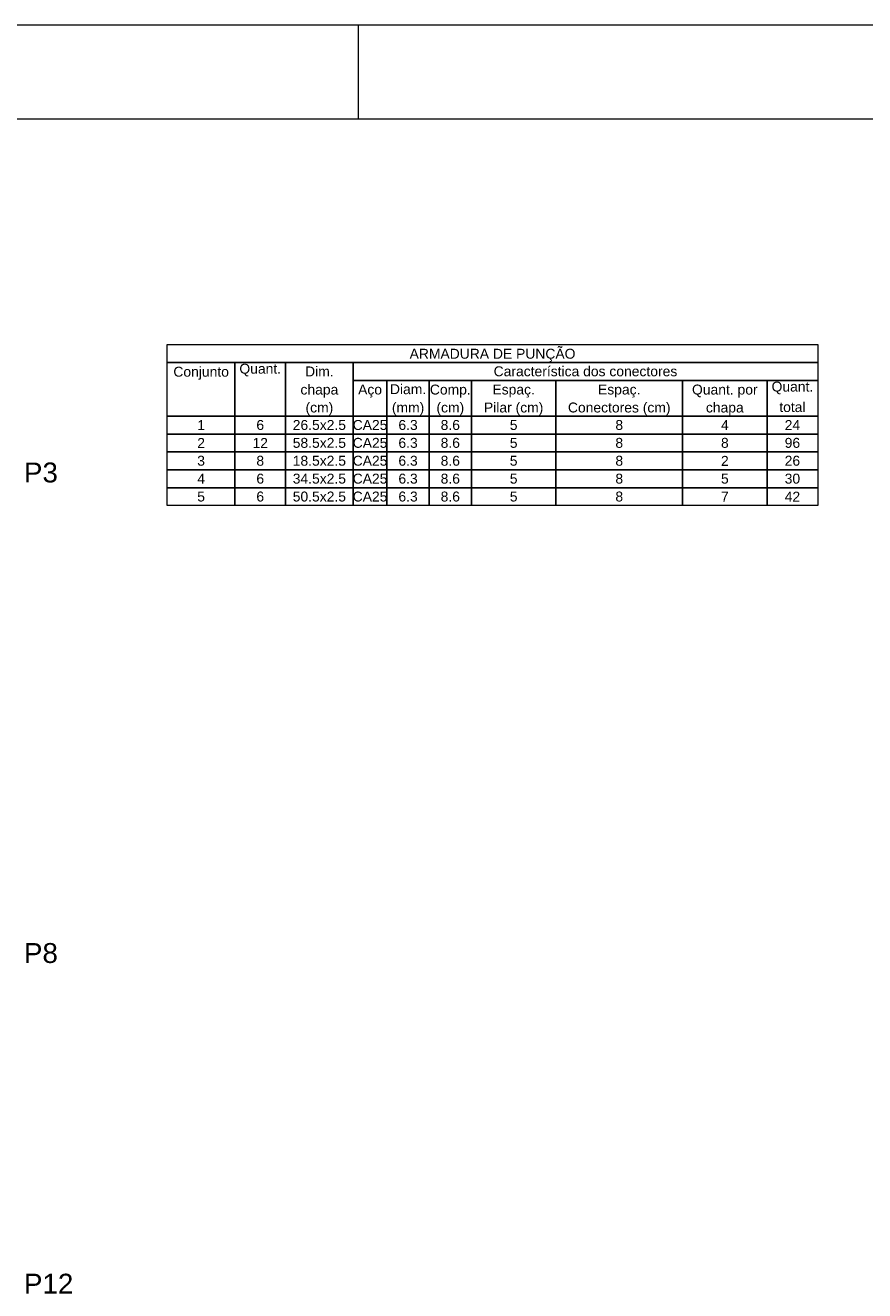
# Model space of a CAD drawing. Header units: millimetres. Extents: x 337 to 526, y -381 to -65.
# Tile 36 of 104: x 381 to 390, y -335 to -322. Entities that reach past the tile are written whole.
import ezdxf

# ---------------------------------------------------------------- set-up
doc = ezdxf.new("R2010")
doc.units = ezdxf.units.MM
doc.header["$MEASUREMENT"] = 0
doc.layers.add('DT-Textos', color=7, linetype='Continuous', lineweight=5)
doc.layers.add('PRANCHA 01', color=7, linetype='Continuous', lineweight=20)
doc.styles.add('Arial', font='arial.ttf')

msp = doc.modelspace()

# ---------------------------------------------------------------- linework, layer by layer
at = {"layer": 'DT-Textos'}
for points in [[(382.3951, -325.3499), (382.3951, -325.1592), (389.3263, -325.1592), (389.3263, -325.3499), (382.3951, -325.3499)], [(382.3951, -325.9217), (382.3951, -325.3499), (383.1153, -325.3499), (383.1153, -325.9217), (382.3951, -325.9217)], [(383.1153, -325.9217), (383.1153, -325.3499), (383.6553, -325.3499), (383.6553, -325.9217), (383.1153, -325.9217)], [(383.6553, -325.9217), (383.6553, -325.3499), (384.3755, -325.3499), (384.3755, -325.9217), (383.6553, -325.9217)], [(384.3755, -325.5405), (384.3755, -325.3499), (389.3263, -325.3499), (389.3263, -325.5405), (384.3755, -325.5405)], [(384.3755, -325.9217), (384.3755, -325.5405), (384.7355, -325.5405), (384.7355, -325.9217), (384.3755, -325.9217)], [(384.7355, -325.9217), (384.7355, -325.5405), (385.1856, -325.5405), (385.1856, -325.9217), (384.7355, -325.9217)], [(385.1856, -325.9217), (385.1856, -325.5405), (385.6357, -325.5405), (385.6357, -325.9217), (385.1856, -325.9217)], [(385.6357, -325.9217), (385.6357, -325.5405), (386.5358, -325.5405), (386.5358, -325.9217), (385.6357, -325.9217)], [(386.5358, -325.9217), (386.5358, -325.5405), (387.8861, -325.5405), (387.8861, -325.9217), (386.5358, -325.9217)], [(387.8861, -325.9217), (387.8861, -325.5405), (388.7862, -325.5405), (388.7862, -325.9217), (387.8861, -325.9217)], [(388.7862, -325.9217), (388.7862, -325.5405), (389.3263, -325.5405), (389.3263, -325.9217), (388.7862, -325.9217)], [(382.3951, -326.1123), (382.3951, -325.9217), (383.1153, -325.9217), (383.1153, -326.1123), (382.3951, -326.1123)], [(383.1153, -326.1123), (383.1153, -325.9217), (383.6553, -325.9217), (383.6553, -326.1123), (383.1153, -326.1123)], [(383.6553, -326.1123), (383.6553, -325.9217), (384.3755, -325.9217), (384.3755, -326.1123), (383.6553, -326.1123)], [(384.3755, -326.1123), (384.3755, -325.9217), (384.7355, -325.9217), (384.7355, -326.1123), (384.3755, -326.1123)], [(384.7355, -326.1123), (384.7355, -325.9217), (385.1856, -325.9217), (385.1856, -326.1123), (384.7355, -326.1123)], [(385.1856, -326.1123), (385.1856, -325.9217), (385.6357, -325.9217), (385.6357, -326.1123), (385.1856, -326.1123)], [(385.6357, -326.1123), (385.6357, -325.9217), (386.5358, -325.9217), (386.5358, -326.1123), (385.6357, -326.1123)], [(386.5358, -326.1123), (386.5358, -325.9217), (387.8861, -325.9217), (387.8861, -326.1123), (386.5358, -326.1123)], [(387.8861, -326.1123), (387.8861, -325.9217), (388.7862, -325.9217), (388.7862, -326.1123), (387.8861, -326.1123)], [(388.7862, -326.1123), (388.7862, -325.9217), (389.3263, -325.9217), (389.3263, -326.1123), (388.7862, -326.1123)], [(382.3951, -326.303), (382.3951, -326.1123), (383.1153, -326.1123), (383.1153, -326.303), (382.3951, -326.303)], [(383.1153, -326.303), (383.1153, -326.1123), (383.6553, -326.1123), (383.6553, -326.303), (383.1153, -326.303)], [(383.6553, -326.303), (383.6553, -326.1123), (384.3755, -326.1123), (384.3755, -326.303), (383.6553, -326.303)], [(384.3755, -326.303), (384.3755, -326.1123), (384.7355, -326.1123), (384.7355, -326.303), (384.3755, -326.303)], [(384.7355, -326.303), (384.7355, -326.1123), (385.1856, -326.1123), (385.1856, -326.303), (384.7355, -326.303)], [(385.1856, -326.303), (385.1856, -326.1123), (385.6357, -326.1123), (385.6357, -326.303), (385.1856, -326.303)], [(385.6357, -326.303), (385.6357, -326.1123), (386.5358, -326.1123), (386.5358, -326.303), (385.6357, -326.303)], [(386.5358, -326.303), (386.5358, -326.1123), (387.8861, -326.1123), (387.8861, -326.303), (386.5358, -326.303)], [(387.8861, -326.303), (387.8861, -326.1123), (388.7862, -326.1123), (388.7862, -326.303), (387.8861, -326.303)], [(388.7862, -326.303), (388.7862, -326.1123), (389.3263, -326.1123), (389.3263, -326.303), (388.7862, -326.303)], [(382.3951, -326.4936), (382.3951, -326.303), (383.1153, -326.303), (383.1153, -326.4936), (382.3951, -326.4936)], [(383.1153, -326.4936), (383.1153, -326.303), (383.6553, -326.303), (383.6553, -326.4936), (383.1153, -326.4936)], [(383.6553, -326.4936), (383.6553, -326.303), (384.3755, -326.303), (384.3755, -326.4936), (383.6553, -326.4936)], [(384.3755, -326.4936), (384.3755, -326.303), (384.7355, -326.303), (384.7355, -326.4936), (384.3755, -326.4936)], [(384.7355, -326.4936), (384.7355, -326.303), (385.1856, -326.303), (385.1856, -326.4936), (384.7355, -326.4936)], [(385.1856, -326.4936), (385.1856, -326.303), (385.6357, -326.303), (385.6357, -326.4936), (385.1856, -326.4936)], [(385.6357, -326.4936), (385.6357, -326.303), (386.5358, -326.303), (386.5358, -326.4936), (385.6357, -326.4936)], [(386.5358, -326.4936), (386.5358, -326.303), (387.8861, -326.303), (387.8861, -326.4936), (386.5358, -326.4936)], [(387.8861, -326.4936), (387.8861, -326.303), (388.7862, -326.303), (388.7862, -326.4936), (387.8861, -326.4936)], [(388.7862, -326.4936), (388.7862, -326.303), (389.3263, -326.303), (389.3263, -326.4936), (388.7862, -326.4936)], [(382.3951, -326.6842), (382.3951, -326.4936), (383.1153, -326.4936), (383.1153, -326.6842), (382.3951, -326.6842)], [(383.1153, -326.6842), (383.1153, -326.4936), (383.6553, -326.4936), (383.6553, -326.6842), (383.1153, -326.6842)], [(383.6553, -326.6842), (383.6553, -326.4936), (384.3755, -326.4936), (384.3755, -326.6842), (383.6553, -326.6842)], [(384.3755, -326.6842), (384.3755, -326.4936), (384.7355, -326.4936), (384.7355, -326.6842), (384.3755, -326.6842)], [(384.7355, -326.6842), (384.7355, -326.4936), (385.1856, -326.4936), (385.1856, -326.6842), (384.7355, -326.6842)], [(385.1856, -326.6842), (385.1856, -326.4936), (385.6357, -326.4936), (385.6357, -326.6842), (385.1856, -326.6842)], [(385.6357, -326.6842), (385.6357, -326.4936), (386.5358, -326.4936), (386.5358, -326.6842), (385.6357, -326.6842)], [(386.5358, -326.6842), (386.5358, -326.4936), (387.8861, -326.4936), (387.8861, -326.6842), (386.5358, -326.6842)], [(387.8861, -326.6842), (387.8861, -326.4936), (388.7862, -326.4936), (388.7862, -326.6842), (387.8861, -326.6842)], [(388.7862, -326.6842), (388.7862, -326.4936), (389.3263, -326.4936), (389.3263, -326.6842), (388.7862, -326.6842)], [(382.3951, -326.8748), (382.3951, -326.6842), (383.1153, -326.6842), (383.1153, -326.8748), (382.3951, -326.8748)], [(383.1153, -326.8748), (383.1153, -326.6842), (383.6553, -326.6842), (383.6553, -326.8748), (383.1153, -326.8748)], [(383.6553, -326.8748), (383.6553, -326.6842), (384.3755, -326.6842), (384.3755, -326.8748), (383.6553, -326.8748)], [(384.3755, -326.8748), (384.3755, -326.6842), (384.7355, -326.6842), (384.7355, -326.8748), (384.3755, -326.8748)], [(384.7355, -326.8748), (384.7355, -326.6842), (385.1856, -326.6842), (385.1856, -326.8748), (384.7355, -326.8748)], [(385.1856, -326.8748), (385.1856, -326.6842), (385.6357, -326.6842), (385.6357, -326.8748), (385.1856, -326.8748)], [(385.6357, -326.8748), (385.6357, -326.6842), (386.5358, -326.6842), (386.5358, -326.8748), (385.6357, -326.8748)], [(386.5358, -326.8748), (386.5358, -326.6842), (387.8861, -326.6842), (387.8861, -326.8748), (386.5358, -326.8748)], [(387.8861, -326.8748), (387.8861, -326.6842), (388.7862, -326.6842), (388.7862, -326.8748), (387.8861, -326.8748)], [(388.7862, -326.8748), (388.7862, -326.6842), (389.3263, -326.6842), (389.3263, -326.8748), (388.7862, -326.8748)]]:
    msp.add_lwpolyline(points, close=True, dxfattribs=at)
at = {"layer": 'PRANCHA 01'}
for points in [[(337.4312, -381.1573), (421.5312, -381.1573), (421.5312, -321.7573), (337.4312, -321.7573), (337.4312, -381.1573)], [(384.4312, -322.7573), (384.4312, -321.7573)]]:
    msp.add_lwpolyline(points, dxfattribs=at)
msp.add_lwpolyline([(339.9312, -380.1573), (420.5312, -380.1573), (420.5312, -322.7573), (339.9312, -322.7573)], close=True, dxfattribs=at)

# ---------------------------------------------------------------- texts
at = {"layer": 'DT-Textos', "linetype": 'Continuous', "line_spacing_factor": 0.798, "style": 'Arial'}
for s, insert, char_height, width, attachment_point in [('ARMADURA DE PUNÇÃO', (385.8607, -325.3422), 0.1059, 3.543586, 8), ('Conjunto', (382.7557, -325.5332), 0.1059, 1.187424, 8), ('Quant.', (383.3853, -325.4981), 0.1059, 0.890495, 8), ('Dim.', (384.0154, -325.4981), 0.1059, 0.609645, 8), ('Característica dos conectores', (386.8509, -325.4981), 0.1059, 3.923944, 8), ('chapa', (384.0157, -325.7232), 0.1059, 0.808224, 8), ('Aço', (384.5557, -325.7232), 0.1059, 0.511151, 8), ('Diam.', (384.9606, -325.6887), 0.1059, 0.774621, 8), ('Comp.', (385.4107, -325.7232), 0.1059, 0.873694, 8), ('Espaç.', (386.0857, -325.7232), 0.1059, 0.906863, 8), ('Espaç.', (387.2107, -325.7232), 0.1059, 0.906863, 8), ('Quant. por', (388.3357, -325.7232), 0.1059, 1.401647, 8), ('Quant.', (389.0562, -325.6887), 0.1059, 0.890495, 8), ('total', (389.0562, -325.8794), 0.1059, 0.560688, 8), ('(cm)', (384.0157, -325.9142), 0.1059, 0.592988, 8), ('(mm)', (384.9607, -325.9142), 0.1059, 0.691771, 8), ('(cm)', (385.4107, -325.9142), 0.1059, 0.592988, 8), ('Pilar (cm)', (386.0857, -325.9142), 0.1059, 1.268825, 8), ('Conectores (cm)', (387.2107, -325.9142), 0.1059, 2.192345, 8), ('chapa', (388.3357, -325.9142), 0.1059, 0.808224, 8), ('1', (382.7552, -326.07), 0.1059, 0.164976, 8), ('6', (383.3853, -326.07), 0.1059, 0.164976, 8), ('26.5x2.5', (384.0154, -326.07), 0.1059, 1.138032, 8), ('CA25', (384.5555, -326.07), 0.1059, 0.742031, 8), ('6.3', (384.9606, -326.07), 0.1059, 0.412368, 8), ('8.6', (385.4106, -326.07), 0.1059, 0.412368, 8), ('5', (386.0858, -326.07), 0.1059, 0.164976, 8), ('8', (387.2109, -326.07), 0.1059, 0.164976, 8), ('4', (388.3361, -326.07), 0.1059, 0.164976, 8), ('24', (389.0562, -326.07), 0.1059, 0.329953, 8), ('2', (382.7552, -326.2606), 0.1059, 0.164976, 8), ('12', (383.3853, -326.2606), 0.1059, 0.329953, 8), ('58.5x2.5', (384.0154, -326.2606), 0.1059, 1.138032, 8), ('CA25', (384.5555, -326.2606), 0.1059, 0.742031, 8), ('6.3', (384.9606, -326.2606), 0.1059, 0.412368, 8), ('8.6', (385.4106, -326.2606), 0.1059, 0.412368, 8), ('5', (386.0858, -326.2606), 0.1059, 0.164976, 8), ('8', (387.2109, -326.2606), 0.1059, 0.164976, 8), ('8', (388.3361, -326.2606), 0.1059, 0.164976, 8), ('96', (389.0562, -326.2606), 0.1059, 0.329953, 8), ('P3', (380.8673, -326.6308), 0.2118, 0.718074, 7), ('3', (382.7552, -326.4512), 0.1059, 0.164976, 8), ('8', (383.3853, -326.4512), 0.1059, 0.329953, 8), ('18.5x2.5', (384.0154, -326.4512), 0.1059, 1.138032, 8), ('CA25', (384.5555, -326.4512), 0.1059, 0.742031, 8), ('6.3', (384.9606, -326.4512), 0.1059, 0.412368, 8), ('8.6', (385.4106, -326.4512), 0.1059, 0.412368, 8), ('5', (386.0858, -326.4512), 0.1059, 0.164976, 8), ('8', (387.2109, -326.4512), 0.1059, 0.164976, 8), ('2', (388.3361, -326.4512), 0.1059, 0.164976, 8), ('26', (389.0562, -326.4512), 0.1059, 0.329953, 8), ('4', (382.7552, -326.6418), 0.1059, 0.164976, 8), ('6', (383.3853, -326.6418), 0.1059, 0.164976, 8), ('34.5x2.5', (384.0154, -326.6418), 0.1059, 1.138032, 8), ('CA25', (384.5555, -326.6418), 0.1059, 0.742031, 8), ('6.3', (384.9606, -326.6418), 0.1059, 0.412368, 8), ('8.6', (385.4106, -326.6418), 0.1059, 0.412368, 8), ('5', (386.0858, -326.6418), 0.1059, 0.164976, 8), ('8', (387.2109, -326.6418), 0.1059, 0.164976, 8), ('5', (388.3361, -326.6418), 0.1059, 0.164976, 8), ('30', (389.0562, -326.6418), 0.1059, 0.329953, 8), ('5', (382.7552, -326.8325), 0.1059, 0.164976, 8), ('6', (383.3853, -326.8325), 0.1059, 0.164976, 8), ('50.5x2.5', (384.0154, -326.8325), 0.1059, 1.138032, 8), ('CA25', (384.5555, -326.8325), 0.1059, 0.742031, 8), ('6.3', (384.9606, -326.8325), 0.1059, 0.412368, 8), ('8.6', (385.4106, -326.8325), 0.1059, 0.412368, 8), ('5', (386.0858, -326.8325), 0.1059, 0.164976, 8), ('8', (387.2109, -326.8325), 0.1059, 0.164976, 8), ('7', (388.3361, -326.8325), 0.1059, 0.164976, 8), ('42', (389.0562, -326.8325), 0.1059, 0.329953, 8), ('P8', (380.8675, -331.7508), 0.2118, 0.718074, 7), ('P12', (380.8673, -335.2708), 0.2118, 1.044576, 7)]:
    msp.add_mtext(s, dxfattribs=dict(at, insert=insert, char_height=char_height, width=width, attachment_point=attachment_point))

doc.saveas('drawing.dxf')
